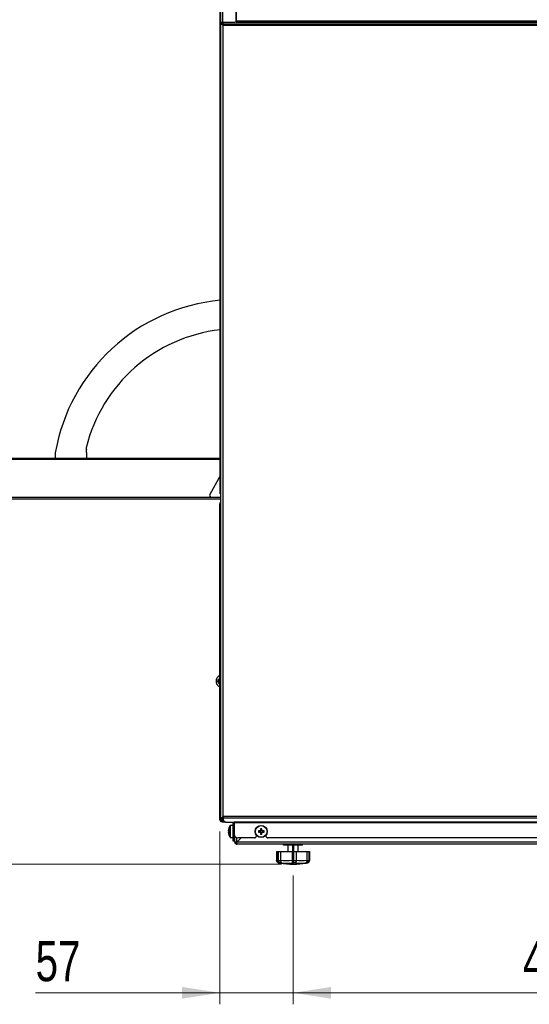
# Paper-space layout 'Specification Drawing' of a CAD drawing. Header units: millimetres. Extents: x 0 to 420, y 0 to 297.
# Tile 20 of 38: x 50 to 95, y 166 to 252. Entities that reach past the tile are written whole.
import ezdxf

# ---------------------------------------------------------------- set-up
doc = ezdxf.new("R2010")
doc.units = ezdxf.units.MM
doc.linetypes.add('CENTERX2', pattern=[20.32, 12.7, -2.54, 2.54, -2.54])
doc.styles.add('SLDTEXTSTYLE0', font='TXT', dxfattribs={"width": 0.75})
doc.dimstyles.new('SLDDIMSTYLE2', dxfattribs={"dimtxt": 3.5, "dimasz": 3.302, "dimexe": 0, "dimexo": 0.0625, "dimgap": 0.875, "dimtad": 1, "dimlfac": 9, "dimrnd": 1e-09, "dimzin": 12, "dimdsep": 46, "dimtxsty": 'SLDTEXTSTYLE0', "dimsah": 1, "dimcen": 0.09, "dimadec": 0, "dimazin": 3, "dimtfac": 1, "dimtofl": 0, "dimtmove": 0, "dimatfit": 3, "dimfxl": 1, "dimfrac": 2, "dimtolj": 1, "dimtzin": 12, "dimarcsym": 0})
doc.dimstyles.new('SLDDIMSTYLE8', dxfattribs={"dimtxt": 3.5, "dimasz": 3.302, "dimexe": 0, "dimexo": 0.0625, "dimgap": 0.875, "dimtad": 1, "dimdec": 0, "dimlfac": 9, "dimrnd": 1e-09, "dimzin": 12, "dimdsep": 46, "dimtxsty": 'SLDTEXTSTYLE0', "dimsah": 1, "dimcen": 0.09, "dimadec": 0, "dimazin": 3, "dimtfac": 1, "dimtdec": 0, "dimtmove": 0, "dimatfit": 0, "dimfxl": 1, "dimfrac": 2, "dimtolj": 1, "dimtzin": 12, "dimarcsym": 0})
doc.dimstyles.new('SLDDIMSTYLE9', dxfattribs={"dimtxt": 3.5, "dimasz": 3.302, "dimexe": 0, "dimexo": 0.0625, "dimgap": 0.875, "dimtad": 1, "dimdec": 0, "dimlfac": 9, "dimrnd": 1e-09, "dimzin": 12, "dimdsep": 46, "dimtxsty": 'SLDTEXTSTYLE0', "dimsah": 1, "dimcen": 0.09, "dimadec": 0, "dimazin": 3, "dimtfac": 1, "dimtdec": 0, "dimtofl": 0, "dimtmove": 0, "dimatfit": 3, "dimfxl": 1, "dimfrac": 2, "dimtolj": 1, "dimtzin": 12, "dimarcsym": 0})

# ---------------------------------------------------------------- blocks, each defined once
blk = doc.blocks.new('_D_11')
at = {"color": 8, "linetype": 'Continuous', "lineweight": 0}
for p, q in [((73.941, 177.593), (73.941, 166.396)), ((121.718, 177.593), (121.718, 166.396)), ((121.718, 167.396), (73.941, 167.396))]:
    blk.add_line(p, q, dxfattribs=at)
at = {"color": 8, "linetype": 'Continuous', "lineweight": 18}
for points in [[(73.941, 167.396), (77.243, 166.888), (77.243, 167.904)], [(121.718, 167.396), (118.416, 167.904), (118.416, 166.888)]]:
    blk.add_solid(points, dxfattribs=at)
at = {"color": 8, "linetype": 'Continuous', "lineweight": 18, "insert": (93.95, 171.908), "char_height": 3.5, "attachment_point": 1, "style": 'SLDTEXTSTYLE0'}
blk.add_mtext('430', dxfattribs=at)
blk = doc.blocks.new('_D_12')
at = {"color": 8, "linetype": 'Continuous', "lineweight": 0}
for p, q in [((67.578, 181.448), (67.578, 166.396)), ((73.941, 177.593), (73.941, 166.396)), ((67.578, 167.396), (51.53, 167.396)), ((73.941, 167.396), (67.578, 167.396)), ((73.941, 167.396), (80.291, 167.396))]:
    blk.add_line(p, q, dxfattribs=at)
at = {"color": 8, "linetype": 'Continuous', "lineweight": 18}
for points in [[(67.578, 167.396), (64.276, 167.904), (64.276, 166.888)], [(73.941, 167.396), (77.243, 166.888), (77.243, 167.904)]]:
    blk.add_solid(points, dxfattribs=at)
at = {"color": 8, "linetype": 'Continuous', "lineweight": 18, "insert": (51.53, 171.908), "char_height": 3.5, "attachment_point": 1, "style": 'SLDTEXTSTYLE0'}
blk.add_mtext('57', dxfattribs=at)
blk = doc.blocks.new('_D_13')
at = {"color": 8, "linetype": 'Continuous', "lineweight": 0}
for p, q in [((67.578, 210.837), (67.578, 271.817)), ((130.793, 187.882), (130.793, 271.817)), ((130.793, 270.817), (67.578, 270.817))]:
    blk.add_line(p, q, dxfattribs=at)
at = {"color": 8, "linetype": 'Continuous', "lineweight": 18}
for points in [[(67.578, 270.817), (70.88, 270.309), (70.88, 271.325)], [(130.793, 270.817), (127.491, 271.325), (127.491, 270.309)]]:
    blk.add_solid(points, dxfattribs=at)
at = {"color": 8, "linetype": 'Continuous', "lineweight": 18, "char_height": 3.5, "attachment_point": 1, "style": 'SLDTEXTSTYLE0'}
for s, insert in [('570', (90.528, 275.33)), ('mm', (98.287, 275.33)), ('DEPTH', (91.826, 269.774))]:
    blk.add_mtext(s, dxfattribs=dict(at, insert=insert))
blk = doc.blocks.new('_D_15')
at = {"color": 8, "linetype": 'Continuous', "lineweight": 0}
for p, q in [((28.805, 213.904), (20.824, 213.904)), ((21.824, 213.904), (21.824, 178.593)), ((72.941, 178.593), (20.824, 178.593))]:
    blk.add_line(p, q, dxfattribs=at)
at = {"color": 8, "linetype": 'Continuous', "lineweight": 18}
for points in [[(21.824, 213.904), (21.316, 210.602), (22.332, 210.602)], [(21.824, 178.593), (22.332, 181.895), (21.316, 181.895)]]:
    blk.add_solid(points, dxfattribs=at)
at = {"color": 8, "linetype": 'Continuous', "lineweight": 18, "insert": (17.312, 182.219), "char_height": 3.5, "attachment_point": 1, "rotation": 90, "style": 'SLDTEXTSTYLE0'}
blk.add_mtext('312 - 342mm', dxfattribs=at)

psp = doc.layouts.new('Specification Drawing')

# ---------------------------------------------------------------- linework, layer by layer
at = {"color": 7, "linetype": 'Continuous', "lineweight": 25}
for p, q in [((67.656, 251.8592), (67.656, 259.0592)), ((67.8338, 251.8592), (67.8338, 259.057)), ((68.9893, 251.9703), (68.9893, 257.6713)), ((68.9916, 257.6735), (68.9916, 251.9481)), ((68.9916, 251.9377), (68.9844, 251.9377)), ((68.9871, 251.9481), (68.9916, 251.9481)), ((129.1002, 251.9481), (68.9916, 251.9481)), ((68.9916, 251.859), (68.9916, 251.9481)), ((67.6116, 251.7811), (67.6116, 182.4995)), ((67.6154, 251.7879), (67.6394, 251.7916)), ((67.7186, 251.7916), (67.6394, 251.7916)), ((67.656, 251.8592), (67.8338, 251.8592)), ((67.7116, 251.7925), (67.7116, 251.7916)), ((67.7116, 251.7925), (67.7564, 251.7925)), ((67.7186, 251.7916), (67.8671, 251.7916)), ((67.806, 251.6564), (67.7733, 251.6564)), ((67.8004, 251.8365), (67.8673, 251.8365)), ((67.8338, 251.8592), (68.8782, 251.8592)), ((67.8504, 251.7916), (67.8504, 251.8176)), ((67.8671, 251.7916), (67.8673, 251.7916)), ((67.8671, 251.5828), (67.8671, 251.7916)), ((67.8671, 182.7356), (67.8671, 251.5828)), ((67.8673, 251.5828), (67.8671, 251.5828)), ((67.8673, 251.7085), (67.8673, 251.8592)), ((123.3418, 251.7085), (67.8673, 251.7085)), ((67.8673, 251.5828), (67.8673, 251.7085)), ((123.3227, 251.5828), (67.8673, 251.5828)), ((68.9916, 251.8748), (68.935, 251.8748)), ((68.9916, 251.859), (129.1002, 251.859)), ((67.6116, 213.9039), (29.8047, 213.9039)), ((67.6116, 213.8148), (29.8047, 213.8148)), ((53.2373, 213.9937), (53.2531, 213.9039)), ((67.6116, 212.4558), (66.6835, 210.7719)), ((67.6116, 210.3481), (29.5352, 210.3481)), ((29.5368, 210.5259), (66.8103, 210.5259)), ((66.8328, 210.5248), (67.6116, 210.5403)), ((66.8865, 210.5259), (67.6116, 210.5259)), ((67.6116, 210.0148), (67.5782, 210.0148)), ((67.5782, 210.0148), (67.5782, 209.9592)), ((67.5782, 209.8368), (67.5782, 209.9592)), ((67.5782, 209.9592), (67.6116, 209.9592)), ((67.5782, 208.7256), (67.5782, 209.8368)), ((67.5782, 209.8368), (67.5871, 209.8368)), ((67.5782, 182.4481), (67.5782, 208.7256)), ((67.5782, 208.7256), (67.5871, 208.7256)), ((67.2459, 194.5865), (67.2459, 194.4478)), ((67.4461, 194.4478), (67.4461, 194.5865)), ((67.806, 182.662), (67.7733, 182.662)), ((67.8673, 182.7356), (67.8671, 182.7356)), ((67.8671, 182.4272), (67.8671, 182.7356)), ((123.3227, 182.7356), (67.8673, 182.7356)), ((67.8673, 182.7356), (67.8673, 182.6099)), ((123.3838, 182.6099), (67.8673, 182.6099)), ((67.8673, 182.6099), (67.8673, 182.4793)), ((67.756, 182.3703), (67.602, 182.3703)), ((67.602, 182.3592), (67.756, 182.3592)), ((67.756, 182.4354), (67.756, 182.3703)), ((67.756, 182.3703), (67.9051, 182.3703)), ((67.756, 182.3592), (67.9139, 182.3592)), ((67.756, 182.2703), (68.0465, 182.2703)), ((68.2007, 182.2436), (68.8116, 182.2436)), ((68.3346, 181.6811), (68.3363, 181.6802)), ((68.4587, 181.437), (68.4587, 181.9432)), ((68.7116, 181.9648), (68.4998, 181.9648)), ((68.4998, 181.437), (68.4998, 181.9648)), ((68.7116, 180.8259), (68.7116, 182.1814)), ((68.8004, 180.8259), (68.8004, 182.1814)), ((68.8004, 181.8814), (68.8116, 181.8814)), ((68.8116, 181.8814), (68.8004, 181.8814)), ((68.8116, 181.8576), (68.8004, 181.8576)), ((68.8116, 182.1807), (68.8116, 182.2436)), ((113.7581, 182.2436), (68.8116, 182.2436)), ((123.2908, 182.1807), (68.8116, 182.1807)), ((68.8116, 182.1807), (68.8116, 181.2148)), ((71.1099, 181.6802), (71.1099, 181.5371)), ((71.2243, 181.5371), (71.2243, 181.6802)), ((68.308, 181.5371), (68.308, 181.5449)), ((68.308, 181.4942), (68.308, 181.5371)), ((68.3363, 181.4942), (68.308, 181.4942)), ((68.308, 181.4942), (68.308, 181.4776)), ((68.308, 181.3798), (68.308, 181.3964)), ((68.308, 181.3369), (68.308, 181.3798)), ((68.308, 181.3798), (68.3363, 181.3798)), ((68.308, 181.3369), (68.308, 181.3291)), ((68.3363, 181.1937), (68.3346, 181.1929)), ((68.4587, 180.9307), (68.4587, 181.437)), ((68.4998, 180.9092), (68.4998, 181.437)), ((68.4998, 180.9092), (68.7116, 180.9092)), ((68.7116, 180.8259), (68.8004, 180.8259)), ((68.7116, 180.6036), (68.7116, 180.8259)), ((68.8004, 181.4608), (68.8116, 181.4608)), ((68.8116, 181.4131), (68.8004, 181.4131)), ((68.8004, 181.0164), (68.8671, 181.0164)), ((68.8671, 180.9925), (68.8004, 180.9925)), ((68.8004, 180.8259), (68.8004, 180.6036)), ((68.8671, 180.5036), (68.8671, 181.0305)), ((69.0449, 180.5052), (69.0449, 180.8968)), ((69.4211, 180.8814), (69.0449, 180.5052)), ((69.0465, 180.5036), (69.4242, 180.8814)), ((70.5838, 180.8814), (69.1449, 180.8814)), ((69.3831, 180.8403), (69.3831, 180.8434)), ((70.7504, 181.113), (70.7504, 181.0481)), ((71.067, 181.4942), (70.9239, 181.4942)), ((70.9239, 181.3798), (71.067, 181.3798)), ((71.0578, 181.4942), (71.0578, 181.3798)), ((71.2243, 181.5463), (71.1099, 181.5463)), ((71.1099, 181.3369), (71.1099, 181.1937)), ((71.1099, 181.3277), (71.2243, 181.3277)), ((71.2243, 181.1937), (71.2243, 181.3369)), ((71.4104, 181.4942), (71.2672, 181.4942)), ((71.2672, 181.3798), (71.4104, 181.3798)), ((71.2764, 181.3798), (71.2764, 181.4942)), ((71.5838, 181.0481), (71.5838, 181.113)), ((118.5838, 180.8814), (71.7504, 180.8814)), ((68.8004, 180.6036), (68.7116, 180.6036)), ((68.956, 180.5036), (68.8671, 180.5036)), ((69.0449, 180.4148), (69.0449, 180.3259)), ((123.1338, 180.3259), (69.0449, 180.3259)), ((123.1322, 180.5036), (69.0465, 180.5036)), ((73.1067, 180.2592), (73.1067, 180.3259)), ((73.5237, 180.2592), (73.1067, 180.2592)), ((73.4962, 180.2592), (73.4962, 179.7036)), ((73.5237, 180.2592), (73.5237, 180.3259)), ((74.3576, 180.2592), (73.5237, 180.2592)), ((74.3576, 180.2592), (74.3576, 180.3259)), ((74.7746, 180.2592), (74.3576, 180.2592)), ((74.3851, 179.7036), (74.3851, 180.2592)), ((74.7746, 180.2592), (74.7746, 180.3259)), ((72.4962, 179.7036), (72.4962, 178.9259)), ((72.4962, 179.7036), (72.5001, 179.7036)), ((72.5001, 179.7036), (72.5001, 178.9296)), ((72.5001, 179.7036), (72.5742, 179.7036)), ((72.5742, 179.7036), (72.5742, 178.9296)), ((72.5742, 179.7036), (72.6461, 179.7036)), ((72.6461, 179.7036), (72.6461, 178.9296)), ((72.6461, 179.7036), (72.8521, 179.7036)), ((72.8521, 179.7036), (72.8521, 178.9296)), ((72.8521, 179.7036), (73.8483, 179.7036)), ((73.8483, 179.7036), (73.8483, 178.9296)), ((73.8483, 179.7036), (74.2186, 179.7036)), ((74.2186, 179.7036), (74.2186, 178.9296)), ((74.2186, 179.7036), (75.1428, 179.7036)), ((75.1428, 179.7036), (75.1428, 178.9296)), ((75.1428, 179.7036), (75.3072, 179.7036)), ((75.3072, 179.7036), (75.3607, 179.7036)), ((75.3072, 179.7036), (75.3072, 178.9296)), ((75.3607, 179.7036), (75.3607, 178.9296)), ((75.3607, 179.7036), (75.3851, 179.7036)), ((75.3851, 178.9259), (75.3851, 179.7036)), ((72.4962, 178.9259), (72.5001, 178.9259)), ((72.5001, 178.9259), (72.5001, 178.9296)), ((72.5742, 178.9259), (72.5742, 178.9296)), ((72.6461, 178.9296), (72.6461, 178.9259)), ((72.6461, 178.9259), (72.852, 178.9259)), ((72.6579, 178.7121), (72.6784, 178.7073)), ((72.6784, 178.7073), (72.7907, 178.6876)), ((72.6793, 178.7073), (72.6784, 178.7073)), ((72.731, 178.6995), (72.6793, 178.7073)), ((72.961, 178.7073), (72.8296, 178.7073)), ((72.852, 178.9259), (72.8521, 178.9296)), ((73.8483, 178.9296), (73.8483, 178.9259)), ((73.8483, 178.9259), (74.2185, 178.9259)), ((74.1401, 178.7073), (73.9039, 178.7073)), ((74.2185, 178.9259), (74.2186, 178.9296)), ((75.1198, 178.7073), (75.015, 178.7073)), ((75.0906, 178.6876), (75.203, 178.7073)), ((75.1428, 178.9296), (75.1429, 178.9259)), ((75.1429, 178.9259), (75.3071, 178.9259)), ((75.189, 178.7073), (75.149, 178.7021)), ((75.203, 178.7073), (75.189, 178.7073)), ((75.3065, 178.9221), (75.3607, 178.9296)), ((75.3071, 178.9259), (75.3072, 178.9296)), ((75.3607, 178.9296), (75.3608, 178.9259)), ((75.3608, 178.9259), (75.3851, 178.9259))]:
    psp.add_line(p, q, dxfattribs=at)
at = {"color": 8, "linetype": 'CENTERX2', "lineweight": 50}
psp.add_line((73.9407, 180.2592), (73.9407, 178.5925), dxfattribs=at)
at = {"color": 7, "linetype": 'Continuous', "lineweight": 25, "flags": 128}
for points in [[(67.8004, 251.8365), (67.7663, 251.8433), (67.7422, 251.8582)], [(55.9648, 214.4207), (55.9476, 214.1617), (55.9708, 213.9039)], [(68.8004, 182.1814), (68.797, 182.2161), (68.7892, 182.2436)], [(72.5001, 178.9296), (72.5628, 178.9195), (72.574, 178.9179)]]:
    psp.add_lwpolyline(points, dxfattribs=at)
at = {"color": 7, "linetype": 'Continuous', "lineweight": 25}
for radius in [0.5278, 0.5063]:
    psp.add_circle((71.1671, 181.437), radius, dxfattribs=at)
for centre, radius, start, end in [((68.8782, 251.9703), 0.1111, 270, 0), ((67.7802, 251.9036), 0.1111, 309.23152, 321.67035), ((69.1113, 211.6259), 16.1111, 95.341378, 170.170506), ((69.1113, 211.6259), 13.5556, 96.352172, 166.295248), ((54.3315, 214.1866), 1.1111, 170.170506, 190), ((56.2656, 214.7585), 0.3333, 166.295248, 196.875693), ((55.4149, 214.5004), 0.5556, 351.746799, 16.875693), ((66.8295, 210.6914), 0.1667, 151.139026, 271.139026), ((67.7782, 210.0148), 0.2, 146.44269, 180), ((67.3459, 194.2138), 0.3859, 74.945977, 105.020369), ((67.346, 194.0727), 0.3883, 75.063769, 104.949628), ((67.756, 182.4481), 0.1778, 180, 210), ((67.756, 182.4481), 0.1778, 210, 270), ((67.756, 182.4481), 0.0889, 241.044976, 270), ((68.159, 182.5382), 0.2976, 191.421754, 278.049467), ((69.1683, 181.4459), 0.866, 163.889408, 173.435162), ((69.1893, 181.437), 0.887, 164.084874, 173.519235), ((69.1893, 181.437), 0.8889, 145.282094, 164.062667), ((68.4998, 181.9148), 0.05, 90, 145.282094), ((68.6227, 182.1814), 0.0889, 0, 44.380763), ((71.1671, 179.7246), 1.9564, 88.32395, 91.67605), ((68.3747, 181.5319), 0.086, 219.131262, 243.486216), ((68.3747, 181.3421), 0.086, 116.513784, 140.868738), ((69.1893, 181.437), 0.887, 186.480765, 195.915126), ((69.1683, 181.4281), 0.866, 186.564838, 196.110592), ((69.3108, 181.437), 0.9762, 176.639449, 183.360551), ((69.2883, 181.4757), 0.9537, 179.854652, 181.155754), ((68.3592, 181.1961), 0.0245, 173.050217, 187.470551), ((69.1893, 181.437), 0.8889, 195.937333, 214.717906), ((68.4998, 180.9592), 0.05, 214.717906, 270), ((69.1449, 181.2148), 0.3333, 180, 270), ((70.5838, 181.0481), 0.1667, 270, 0), ((72.8795, 181.437), 1.9564, 178.32395, 181.67605), ((71.1671, 181.437), 0.1153, 119.749422, 150.250578), ((71.1671, 181.437), 0.1153, 209.749422, 240.250578), ((71.1671, 181.437), 0.0946, 142.758896, 217.241104), ((71.1671, 181.437), 0.0946, 127.241104, 142.758896), ((71.1671, 181.437), 0.0946, 217.241104, 232.758896), ((71.1671, 181.437), 0.0946, 52.758896, 127.241104), ((71.1671, 181.437), 0.0946, 232.758896, 307.241104), ((71.1671, 183.1493), 1.9564, 268.32395, 271.67605), ((71.1671, 181.437), 0.1153, 29.749422, 60.250578), ((71.1671, 181.437), 0.0946, 37.241104, 52.758896), ((71.1671, 181.437), 0.1153, 299.749422, 330.250578), ((71.1671, 181.437), 0.0946, 307.241104, 322.758896), ((71.1671, 181.437), 0.0946, 322.758896, 37.241104), ((69.4548, 181.437), 1.9564, 358.32395, 1.67605), ((71.7504, 181.0481), 0.1667, 180, 270), ((69.0449, 180.5036), 0.1778, 180, 270), ((69.0449, 180.5036), 0.0889, 180, 270), ((72.7184, 178.9259), 0.2222, 180, 214.730185), ((72.6101, 178.9479), 0.0404, 207.014409, 332.985591), ((72.7937, 178.7299), 0.0424, 265.88467, 327.756108), ((73.9407, 185.5925), 7, 260.54464, 270.002375), ((73.3502, 184.2838), 5.3773, 264.685063, 275.314937), ((73.4324, 184.2404), 5.5532, 265.129516, 274.870484), ((73.9407, 185.5925), 7, 270.002375, 279.45536), ((74.5776, 183.469), 4.7817, 264.751187, 275.248813), ((74.6807, 183.537), 4.6306, 264.272369, 275.727631), ((75.0791, 178.7364), 0.0501, 283.332876, 324.497913), ((75.1629, 178.9259), 0.2222, 280.388858, 0)]:
    psp.add_arc(centre, radius, start, end, dxfattribs=at)
psp.add_ellipse((67.756, 182.4481), major_axis=(0.1778, 0), ratio=0.875, start_param=3.1415927, end_param=3.6651914, dxfattribs=at)
for points, knots in [([(67.7733, 251.6564), (67.7507, 251.6738), (67.7021, 251.7111), (67.6435, 251.7493), (67.6122, 251.7728), (67.6145, 251.7791), (67.6152, 251.7811)], [0, 0, 0, 0, 0.2738667, 0.5890839, 0.8720976, 1, 1, 1, 1]), ([(67.656, 251.8592), (67.6561, 251.8569), (67.6562, 251.8523), (67.6571, 251.824), (67.6674, 251.8007), (67.6714, 251.7916)], [0, 0, 0, 0, 0.3756668, 0.7573033, 1, 1, 1, 1]), ([(67.806, 251.6564), (67.7869, 251.6785), (67.7543, 251.7163), (67.7154, 251.7553), (67.6983, 251.7788), (67.7009, 251.7901), (67.7135, 251.7912), (67.7186, 251.7916)], [0, 0, 0, 0, 0.28732952, 0.49155547, 0.6968378, 0.87747151, 1, 1, 1, 1]), ([(67.7449, 251.8592), (67.7448, 251.8553), (67.7446, 251.8488), (67.7536, 251.8113), (67.7734, 251.796), (67.7789, 251.7916)], [0, 0, 0, 0, 0.5228534, 0.8660814, 1, 1, 1, 1]), ([(67.8504, 251.8176), (67.8391, 251.8122), (67.8152, 251.8009), (67.7816, 251.7937), (67.7636, 251.7929), (67.7564, 251.7925)], [0, 0, 0, 0, 0.3503952, 0.7389341, 1, 1, 1, 1]), ([(67.8671, 251.5828), (67.8553, 251.5919), (67.8334, 251.6087), (67.8019, 251.6332), (67.7829, 251.6486), (67.7733, 251.6564)], [0, 0, 0, 0, 0.37090243, 0.68406816, 1, 1, 1, 1]), ([(67.8671, 251.5828), (67.8568, 251.5949), (67.8412, 251.6133), (67.8208, 251.6378), (67.8109, 251.6502), (67.806, 251.6564)], [0, 0, 0, 0, 0.4961906, 0.7476224, 1, 1, 1, 1]), ([(67.5782, 194.9761), (67.5767, 194.976), (67.5362, 194.9731), (67.4599, 194.9434), (67.3626, 194.8767), (67.2907, 194.782), (67.2517, 194.6814), (67.2476, 194.6143), (67.2459, 194.5865)], [0, 0, 0, 0, 0.0082526, 0.2189014, 0.4297871, 0.6404643, 0.8511228, 1, 1, 1, 1]), ([(67.4461, 194.5865), (67.4467, 194.5983), (67.4486, 194.6344), (67.4715, 194.6917), (67.5174, 194.7455), (67.5593, 194.7617), (67.5782, 194.769)], [0, 0, 0, 0, 0.1436828, 0.4416577, 0.74778, 1, 1, 1, 1]), ([(67.2459, 194.4478), (67.2471, 194.4243), (67.2504, 194.3615), (67.2846, 194.2629), (67.3535, 194.1642), (67.4488, 194.0921), (67.5282, 194.057), (67.5728, 194.0524), (67.5782, 194.0518)], [0, 0, 0, 0, 0.1256494, 0.336246, 0.5475793, 0.7591372, 0.970681, 1, 1, 1, 1]), ([(67.5782, 194.2608), (67.5654, 194.2651), (67.5289, 194.2773), (67.4827, 194.3249), (67.4508, 194.3869), (67.4475, 194.4298), (67.4461, 194.4478)], [0, 0, 0, 0, 0.1671099, 0.4747412, 0.7792947, 1, 1, 1, 1]), ([(67.7733, 182.662), (67.7442, 182.6388), (67.6864, 182.5927), (67.6267, 182.5401), (67.6055, 182.4998), (67.6216, 182.4708), (67.668, 182.45), (67.7369, 182.4362), (67.8074, 182.4293), (67.8516, 182.4277), (67.8671, 182.4272)], [0, 0, 0, 0, 0.1585219, 0.3153036, 0.455157, 0.5840772, 0.7061238, 0.8237057, 0.9383688, 1, 1, 1, 1]), ([(67.806, 182.662), (67.7875, 182.6394), (67.7519, 182.5959), (67.7108, 182.5412), (67.6954, 182.4981), (67.7098, 182.4669), (67.746, 182.4463), (67.7953, 182.4336), (67.8382, 182.4285), (67.862, 182.4274), (67.8671, 182.4272)], [0, 0, 0, 0, 0.1725245, 0.3317921, 0.4919381, 0.6306511, 0.7527764, 0.8649416, 0.9711277, 1, 1, 1, 1]), ([(67.7733, 182.662), (67.7846, 182.6711), (67.8053, 182.6879), (67.8369, 182.7124), (67.857, 182.7279), (67.8671, 182.7356)], [0, 0, 0, 0, 0.3709024, 0.6840682, 1, 1, 1, 1]), ([(67.806, 182.662), (67.8158, 182.6742), (67.8306, 182.6925), (67.8513, 182.7171), (67.8619, 182.7295), (67.8671, 182.7356)], [0, 0, 0, 0, 0.4961906, 0.7476224, 1, 1, 1, 1]), ([(72.5001, 178.9259), (72.5024, 178.9011), (72.507, 178.8516), (72.5437, 178.7858), (72.598, 178.7352), (72.6471, 178.7141), (72.675, 178.7081), (72.6788, 178.7074), (72.6793, 178.7073)], [0, 0, 0, 0, 0.2377584, 0.4754064, 0.715961, 0.9613247, 0.9950096, 1, 1, 1, 1]), ([(72.5742, 178.9259), (72.5767, 178.9009), (72.5818, 178.8511), (72.6098, 178.8098), (72.6238, 178.7891)], [0, 0, 0, 0, 0.501927, 1, 1, 1, 1]), ([(72.6192, 178.7949), (72.6341, 178.7776), (72.6613, 178.7461), (72.7212, 178.7033), (72.7688, 178.6951), (72.786, 178.6922)], [0, 0, 0, 0, 0.4354531, 0.7959418, 1, 1, 1, 1]), ([(72.6461, 178.9259), (72.649, 178.9011), (72.6547, 178.8516), (72.6928, 178.7858), (72.7482, 178.7352), (72.7975, 178.7141), (72.8253, 178.7081), (72.8291, 178.7074), (72.8296, 178.7073)], [0, 0, 0, 0, 0.2377584, 0.4754064, 0.715961, 0.9613247, 0.9950096, 1, 1, 1, 1]), ([(72.852, 178.9259), (72.8528, 178.9011), (72.8544, 178.8516), (72.876, 178.7858), (72.9094, 178.7352), (72.9404, 178.7141), (72.9582, 178.7081), (72.9606, 178.7074), (72.961, 178.7073)], [0, 0, 0, 0, 0.23775844, 0.47540642, 0.71596103, 0.96132472, 0.99500955, 1, 1, 1, 1]), ([(73.8483, 178.9259), (73.85, 178.9011), (73.8534, 178.8516), (73.866, 178.7858), (73.8823, 178.7352), (73.8956, 178.7141), (73.9028, 178.7081), (73.9038, 178.7074), (73.9039, 178.7073)], [0, 0, 0, 0, 0.2377584, 0.4754064, 0.715961, 0.9613247, 0.9950096, 1, 1, 1, 1]), ([(74.2185, 178.9259), (74.2165, 178.9011), (74.2125, 178.8516), (74.1953, 178.7858), (74.1721, 178.7352), (74.1525, 178.7141), (74.1418, 178.7081), (74.1403, 178.7074), (74.1401, 178.7073)], [0, 0, 0, 0, 0.2377584, 0.4754064, 0.715961, 0.9613247, 0.9950096, 1, 1, 1, 1]), ([(75.1429, 178.9259), (75.1417, 178.9011), (75.1394, 178.8516), (75.1138, 178.7858), (75.0747, 178.7352), (75.0388, 178.7141), (75.0182, 178.7081), (75.0154, 178.7074), (75.015, 178.7073)], [0, 0, 0, 0, 0.23775844, 0.47540642, 0.71596103, 0.96132472, 0.99500955, 1, 1, 1, 1]), ([(75.0935, 178.6924), (75.1063, 178.6937), (75.1493, 178.6981), (75.2046, 178.735), (75.2418, 178.7692), (75.2578, 178.7893), (75.2621, 178.7949)], [0, 0, 0, 0, 0.1471958, 0.4964709, 0.8618936, 1, 1, 1, 1]), ([(75.1198, 178.7073), (75.1203, 178.7074), (75.1243, 178.7081), (75.1528, 178.7141), (75.2034, 178.7352), (75.26, 178.7858), (75.2988, 178.8516), (75.3043, 178.9011), (75.3071, 178.9259)], [0, 0, 0, 0, 0.0049904, 0.0386753, 0.284039, 0.5245936, 0.7622416, 1, 1, 1, 1]), ([(75.189, 178.7073), (75.1894, 178.7074), (75.1931, 178.7081), (75.22, 178.7141), (75.2673, 178.7352), (75.3194, 178.7858), (75.3545, 178.8516), (75.3587, 178.9011), (75.3608, 178.9259)], [0, 0, 0, 0, 0.00499045, 0.03867528, 0.28403897, 0.52459358, 0.76224156, 1, 1, 1, 1])]:
    psp.add_open_spline(points, degree=3, knots=knots, dxfattribs=at)
for points in [[(68.8671, 180.5036), (68.8698, 180.5038), (68.8751, 180.504), (68.9162, 180.5044), (68.975, 180.5048), (69.0216, 180.5051), (69.0449, 180.5052)], [(68.956, 180.5036), (68.9573, 180.5038), (68.96, 180.504), (68.9806, 180.5044), (69.01, 180.5048), (69.0332, 180.5051), (69.0449, 180.5052)], [(69.0449, 180.3259), (69.045, 180.3285), (69.0453, 180.3339), (69.0457, 180.375), (69.0461, 180.4338), (69.0463, 180.4804), (69.0465, 180.5036)], [(69.0449, 180.4148), (69.045, 180.4161), (69.0453, 180.4188), (69.0457, 180.4393), (69.0461, 180.4687), (69.0463, 180.492), (69.0465, 180.5036)]]:
    psp.add_open_spline(points, degree=3, dxfattribs=at)

# ---------------------------------------------------------------- dimensions: what is measured, and where the dimension line sits
at = {"color": 8, "linetype": 'Continuous', "lineweight": 18}
dim = psp.add_linear_dim(base=(67.5782, 265.2618), p1=(130.7929, 186.8823), p2=(67.5782, 209.8368), text='<>mm\\XDEPTH', dimstyle='SLDDIMSTYLE9', dxfattribs=at)
dim.commit()
dim.dimension.update_dxf_attribs({"geometry": '_D_13', "text_midpoint": (98.7825, 265.2618), "dimtype": 160})
dim = psp.add_linear_dim(base=(21.824, 178.5925), p1=(29.8047, 213.9039), p2=(73.9407, 178.5925), angle=90, text='312 - 342mm', dimstyle='SLDDIMSTYLE2', dxfattribs=at)
dim.commit()
dim.dimension.update_dxf_attribs({"geometry": '_D_15', "text_midpoint": (21.824, 196.4207), "dimtype": 160})
for base, p1, p2, dimstyle, picture, middle in [((67.5782, 167.3958), (73.9407, 178.5925), (67.5782, 182.4481), 'SLDDIMSTYLE8', '_D_12', (54.1164, 167.3958)), ((73.9407, 167.3958), (121.7184, 178.5925), (73.9407, 178.5925), 'SLDDIMSTYLE2', '_D_11', (97.8295, 167.3958))]:
    dim = psp.add_linear_dim(base=base, p1=p1, p2=p2, dimstyle=dimstyle, dxfattribs=at)
    dim.commit()
    dim.dimension.update_dxf_attribs({"geometry": picture, "text_midpoint": middle, "dimtype": 160})

doc.saveas('drawing.dxf')
